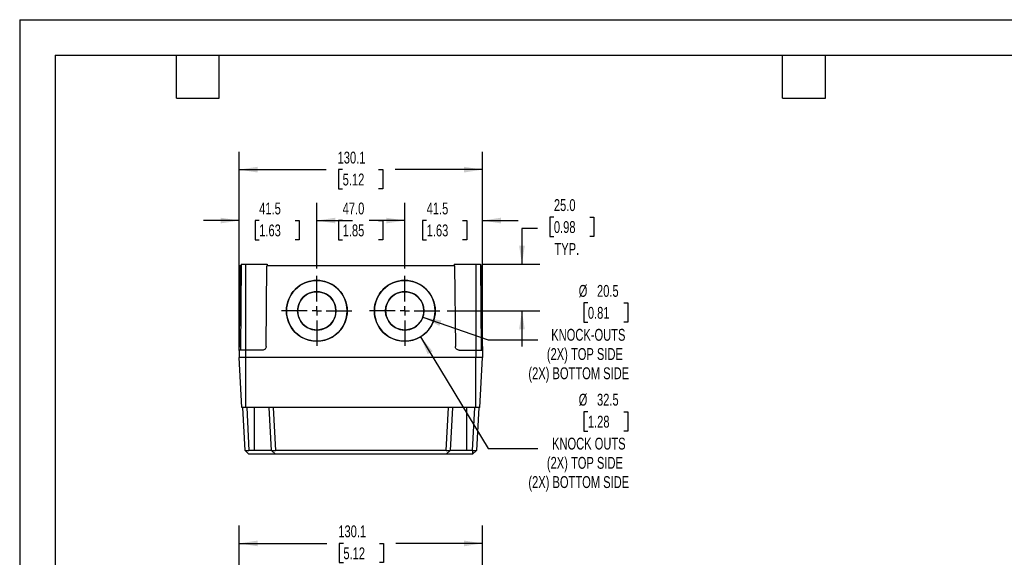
# Model space of a CAD drawing. Header units: millimetres. Extents: x 0 to 838, y 0 to 648.
# Tile 3 of 5: x 0 to 526, y 360 to 648. Entities that reach past the tile are written whole.
import ezdxf

# ---------------------------------------------------------------- set-up
doc = ezdxf.new("R2010")
doc.units = ezdxf.units.MM
doc.header["$LTSCALE"] = 3
doc.linetypes.add('CENTERX2', pattern=[20.32, 12.7, -2.54, 2.54, -2.54])
doc.layers.add('CENTER', color=40, linetype='CENTERX2')
doc.layers.add('DIMENSIONS', color=140, linetype='Continuous', lineweight=25)
doc.layers.add('TEXT', color=140, linetype='Continuous', lineweight=25)
doc.styles.add('SLDTEXTSTYLE0', font='TXT', dxfattribs={"width": 0.7})
doc.dimstyles.new('SLDDIMSTYLE0', dxfattribs={"dimtxt": 6.474023, "dimasz": 9.906, "dimexe": 0, "dimexo": 0.0625, "dimgap": 1.618506, "dimtad": 0, "dimtih": 1, "dimtoh": 1, "dimdec": 1, "dimrnd": 1e-09, "dimzin": 12, "dimdsep": 46, "dimtxsty": 'SLDTEXTSTYLE0', "dimsah": 1, "dimcen": 0.09, "dimadec": 0, "dimazin": 3, "dimtfac": 1, "dimtdec": 1, "dimtofl": 0, "dimtmove": 0, "dimatfit": 3, "dimfxl": 0, "dimfrac": 2, "dimtolj": 1, "dimtzin": 12, "dimarcsym": 0})
doc.dimstyles.new('SLDDIMSTYLE1', dxfattribs={"dimtxt": 6.474023, "dimasz": 9.906, "dimexe": 0, "dimexo": 0.0625, "dimgap": 1.618506, "dimtad": 0, "dimtih": 1, "dimtoh": 1, "dimdec": 1, "dimrnd": 1e-09, "dimzin": 12, "dimdsep": 46, "dimtxsty": 'SLDTEXTSTYLE0', "dimsah": 1, "dimcen": 0, "dimadec": 0, "dimazin": 3, "dimtfac": 1, "dimtdec": 1, "dimtofl": 0, "dimtmove": 0, "dimatfit": 3, "dimfxl": 0, "dimfrac": 2, "dimtolj": 1, "dimtzin": 12, "dimarcsym": 0})
doc.dimstyles.new('SLDDIMSTYLE2', dxfattribs={"dimtxt": 6.474023, "dimasz": 9.906, "dimexe": 0, "dimexo": 0.0625, "dimgap": 1.618506, "dimtad": 0, "dimtih": 1, "dimtoh": 1, "dimdec": 1, "dimrnd": 1e-09, "dimzin": 4, "dimdsep": 46, "dimtxsty": 'SLDTEXTSTYLE0', "dimsah": 1, "dimcen": 0.09, "dimadec": 0, "dimazin": 1, "dimtfac": 1, "dimtdec": 1, "dimtofl": 0, "dimtmove": 0, "dimatfit": 3, "dimfxl": 0, "dimfrac": 2, "dimtolj": 1, "dimtzin": 12, "dimarcsym": 0})
doc.dimstyles.new('SLDDIMSTYLE3', dxfattribs={"dimtxt": 6.474023, "dimasz": 9.906, "dimexe": 0, "dimexo": 0.0625, "dimgap": 1.618506, "dimtad": 0, "dimtih": 1, "dimtoh": 1, "dimdec": 1, "dimrnd": 1e-09, "dimzin": 4, "dimdsep": 46, "dimtxsty": 'SLDTEXTSTYLE0', "dimsah": 1, "dimcen": 0.09, "dimadec": 0, "dimazin": 1, "dimtfac": 1, "dimtdec": 1, "dimtmove": 0, "dimatfit": 0, "dimfxl": 0, "dimfrac": 2, "dimtolj": 1, "dimtzin": 12, "dimarcsym": 0})
doc.dimstyles.new('SLDDIMSTYLE4', dxfattribs={"dimtxt": 6.474023, "dimasz": 9.906, "dimexe": 0, "dimexo": 0.0625, "dimgap": 1.618506, "dimtad": 0, "dimtih": 1, "dimtoh": 1, "dimdec": 1, "dimrnd": 1e-09, "dimzin": 12, "dimdsep": 46, "dimtxsty": 'SLDTEXTSTYLE0', "dimsah": 1, "dimcen": 0.09, "dimadec": 0, "dimazin": 3, "dimtfac": 1, "dimtdec": 1, "dimtmove": 0, "dimatfit": 0, "dimfxl": 0, "dimfrac": 2, "dimtolj": 1, "dimtzin": 12, "dimarcsym": 0})

# ---------------------------------------------------------------- blocks, each defined once
blk = doc.blocks.new('_D_1')
at = {"layer": 'DIMENSIONS'}
for p, q in [((117.21, 321.89), (117.21, 377.21)), ((247.31, 321.89), (247.31, 377.21)), ((117.21, 367.69), (164.19, 367.69)), ((172.96, 367.69), (170.78, 367.69)), ((170.78, 367.69), (170.78, 357.4)), ((192.2, 367.69), (194.37, 367.69)), ((194.37, 367.69), (194.37, 357.4)), ((247.31, 367.69), (200.97, 367.69)), ((170.78, 357.4), (172.96, 357.4)), ((194.37, 357.4), (192.2, 357.4))]:
    blk.add_line(p, q, dxfattribs=at)
for points in [[(117.21, 367.69), (127.12, 366.16), (127.12, 369.21)], [(247.31, 367.69), (237.41, 369.21), (237.41, 366.16)]]:
    blk.add_solid(points, dxfattribs=at)
at = {"layer": 'DIMENSIONS', "char_height": 6.35, "attachment_point": 1, "style": 'SLDTEXTSTYLE0'}
for s, insert in [('130.1', (170.26, 377.32)), ('5.12', (172.96, 365.58))]:
    blk.add_mtext(s, dxfattribs=dict(at, insert=insert))
blk = doc.blocks.new('_D_11')
at = {"layer": 'DIMENSIONS'}
for p, q in [((303.6, 496.25), (301.42, 496.25)), ((301.42, 496.25), (301.42, 485.96)), ((322.83, 496.25), (325.01, 496.25)), ((325.01, 496.25), (325.01, 485.96)), ((215.45, 488.67), (250.39, 476.56)), ((301.42, 485.96), (303.6, 485.96)), ((325.01, 485.96), (322.83, 485.96)), ((250.39, 476.56), (276.93, 476.56))]:
    blk.add_line(p, q, dxfattribs=at)
blk.add_solid([(215.45, 488.67), (224.31, 483.99), (225.3, 486.87)], dxfattribs=at)
at = {"layer": 'DIMENSIONS', "char_height": 6.35, "attachment_point": 1, "style": 'SLDTEXTSTYLE0'}
for s, insert in [('%%c', (298.71, 505.88)), ('20.5', (308.48, 505.88)), ('0.81', (303.6, 494.14)), ('KNOCK-OUTS', (284.03, 482.4)), ('(2X) TOP SIDE', (281.69, 472.12)), ('(2X) BOTTOM SIDE', (271.82, 461.83))]:
    blk.add_mtext(s, dxfattribs=dict(at, insert=insert))
blk = doc.blocks.new('_D_12')
at = {"layer": 'DIMENSIONS'}
for p, q in [((214.18, 478.13), (250.39, 418.38)), ((303.6, 438.07), (301.42, 438.07)), ((301.42, 438.07), (301.42, 427.78)), ((322.83, 438.07), (325.01, 438.07)), ((325.01, 438.07), (325.01, 427.78)), ((301.42, 427.78), (303.6, 427.78)), ((325.01, 427.78), (322.83, 427.78)), ((250.39, 418.38), (276.93, 418.38))]:
    blk.add_line(p, q, dxfattribs=at)
blk.add_solid([(214.18, 478.13), (218.01, 468.87), (220.62, 470.45)], dxfattribs=at)
at = {"layer": 'DIMENSIONS', "char_height": 6.35, "attachment_point": 1, "style": 'SLDTEXTSTYLE0'}
for s, insert in [('%%c', (298.71, 447.7)), ('32.5', (308.48, 447.7)), ('1.28', (303.6, 435.96)), ('KNOCK OUTS', (284.46, 424.23)), ('(2X) TOP SIDE', (281.69, 413.94)), ('(2X) BOTTOM SIDE', (271.82, 403.65))]:
    blk.add_mtext(s, dxfattribs=dict(at, insert=insert))
blk = doc.blocks.new('_D_13')
at = {"layer": 'DIMENSIONS'}
for p, q in [((285.44, 542.11), (283.26, 542.11)), ((283.26, 542.11), (283.26, 531.82)), ((304.67, 542.11), (306.85, 542.11)), ((306.85, 542.11), (306.85, 531.82)), ((276.74, 536.06), (268.38, 536.06)), ((268.38, 536.06), (268.38, 517.02)), ((283.26, 531.82), (285.44, 531.82)), ((306.85, 531.82), (304.67, 531.82)), ((247.62, 517.02), (277.9, 517.02)), ((228.36, 492.03), (277.9, 492.03)), ((268.38, 492.03), (268.38, 472.98))]:
    blk.add_line(p, q, dxfattribs=at)
for points in [[(268.38, 517.02), (269.9, 526.93), (266.85, 526.93)], [(268.38, 492.03), (266.85, 482.12), (269.9, 482.12)]]:
    blk.add_solid(points, dxfattribs=at)
at = {"layer": 'DIMENSIONS', "char_height": 6.35, "attachment_point": 1, "style": 'SLDTEXTSTYLE0'}
for s, insert in [('25.0', (285.44, 551.75)), ('0.98', (285.44, 540.01)), ('TYP.', (285.75, 528.27))]:
    blk.add_mtext(s, dxfattribs=dict(at, insert=insert))
blk = doc.blocks.new('_D_14')
at = {"layer": 'DIMENSIONS'}
for p, q in [((205.76, 514.63), (205.76, 549.84)), ((247.26, 470.83), (247.26, 549.84)), ((205.76, 540.31), (186.71, 540.31)), ((217.46, 540.31), (215.28, 540.31)), ((215.28, 540.31), (215.28, 530.02)), ((236.7, 540.31), (238.87, 540.31)), ((238.87, 540.31), (238.87, 530.02)), ((247.26, 540.31), (266.31, 540.31)), ((215.28, 530.02), (217.46, 530.02)), ((238.87, 530.02), (236.7, 530.02))]:
    blk.add_line(p, q, dxfattribs=at)
for points in [[(205.76, 540.31), (195.86, 541.83), (195.86, 538.79)], [(247.26, 540.31), (257.17, 538.79), (257.17, 541.83)]]:
    blk.add_solid(points, dxfattribs=at)
at = {"layer": 'DIMENSIONS', "char_height": 6.35, "attachment_point": 1, "style": 'SLDTEXTSTYLE0'}
for s, insert in [('41.5', (217.46, 549.94)), ('1.63', (217.46, 538.21))]:
    blk.add_mtext(s, dxfattribs=dict(at, insert=insert))
blk = doc.blocks.new('_D_15')
at = {"layer": 'DIMENSIONS'}
for p, q in [((158.76, 514.63), (158.76, 549.84)), ((205.76, 514.63), (205.76, 549.84)), ((158.76, 540.31), (163.8, 540.31)), ((172.58, 540.31), (170.4, 540.31)), ((170.4, 540.31), (170.4, 530.02)), ((191.81, 540.31), (193.99, 540.31)), ((193.99, 540.31), (193.99, 530.02)), ((205.76, 540.31), (200.59, 540.31)), ((170.4, 530.02), (172.58, 530.02)), ((193.99, 530.02), (191.81, 530.02))]:
    blk.add_line(p, q, dxfattribs=at)
for points in [[(158.76, 540.31), (168.67, 538.79), (168.67, 541.83)], [(205.76, 540.31), (195.86, 541.83), (195.86, 538.79)]]:
    blk.add_solid(points, dxfattribs=at)
at = {"layer": 'DIMENSIONS', "char_height": 6.35, "attachment_point": 1, "style": 'SLDTEXTSTYLE0'}
for s, insert in [('47.0', (172.58, 549.94)), ('1.85', (172.58, 538.21))]:
    blk.add_mtext(s, dxfattribs=dict(at, insert=insert))
blk = doc.blocks.new('_D_16')
at = {"layer": 'DIMENSIONS'}
for p, q in [((117.26, 470.83), (117.26, 549.84)), ((158.76, 514.63), (158.76, 549.84)), ((117.26, 540.31), (98.21, 540.31)), ((127.98, 540.31), (125.8, 540.31)), ((125.8, 540.31), (125.8, 530.02)), ((147.22, 540.31), (149.39, 540.31)), ((149.39, 540.31), (149.39, 530.02)), ((158.76, 540.31), (177.81, 540.31)), ((125.8, 530.02), (127.98, 530.02)), ((149.39, 530.02), (147.22, 530.02))]:
    blk.add_line(p, q, dxfattribs=at)
for points in [[(117.26, 540.31), (107.36, 541.83), (107.36, 538.79)], [(158.76, 540.31), (168.67, 538.79), (168.67, 541.83)]]:
    blk.add_solid(points, dxfattribs=at)
at = {"layer": 'DIMENSIONS', "char_height": 6.35, "attachment_point": 1, "style": 'SLDTEXTSTYLE0'}
for s, insert in [('41.5', (127.98, 549.94)), ('1.63', (127.98, 538.21))]:
    blk.add_mtext(s, dxfattribs=dict(at, insert=insert))
blk = doc.blocks.new('_D_17')
at = {"layer": 'DIMENSIONS'}
for p, q in [((117.21, 470.83), (117.21, 577.05)), ((247.31, 470.83), (247.31, 577.05)), ((117.21, 567.53), (163.8, 567.53)), ((172.58, 567.53), (170.4, 567.53)), ((170.4, 567.53), (170.4, 557.24)), ((191.81, 567.53), (193.99, 567.53)), ((193.99, 567.53), (193.99, 557.24)), ((247.31, 567.53), (200.59, 567.53)), ((170.4, 557.24), (172.58, 557.24)), ((193.99, 557.24), (191.81, 557.24))]:
    blk.add_line(p, q, dxfattribs=at)
for points in [[(117.21, 567.53), (127.12, 566), (127.12, 569.05)], [(247.31, 567.53), (237.41, 569.05), (237.41, 566)]]:
    blk.add_solid(points, dxfattribs=at)
at = {"layer": 'DIMENSIONS', "char_height": 6.35, "attachment_point": 1, "style": 'SLDTEXTSTYLE0'}
for s, insert in [('130.1', (169.88, 577.16)), ('5.12', (172.58, 565.42))]:
    blk.add_mtext(s, dxfattribs=dict(at, insert=insert))
blk = doc.blocks.new('SW_CENTERMARKSYMBOL_7')
at = {"layer": 'CENTER', "color": 0}
for p, q in [((0, 5.08), (0, 18.79)), ((-5.08, 0), (-18.79, 0)), ((0, 0), (-2.54, 0)), ((0, 0), (0, 2.54)), ((0, 0), (0, -2.54)), ((0, 0), (2.54, 0)), ((5.08, 0), (18.79, 0)), ((0, -5.08), (0, -18.79))]:
    blk.add_line(p, q, dxfattribs=at)
blk = doc.blocks.new('SW_CENTERMARKSYMBOL_8')
at = {"layer": 'CENTER', "color": 0}
for p, q in [((0, 5.08), (0, 18.79)), ((-5.08, 0), (-18.79, 0)), ((0, 0), (-2.54, 0)), ((0, 0), (0, 2.54)), ((0, 0), (0, -2.54)), ((0, 0), (2.54, 0)), ((5.08, 0), (18.79, 0)), ((0, -5.08), (0, -18.79))]:
    blk.add_line(p, q, dxfattribs=at)

msp = doc.modelspace()

# ---------------------------------------------------------------- linework, layer by layer
at = {"color": 7, "linetype": 'Continuous'}
for q in [(0.01, 0.01), (838.21, 647.71)]:
    msp.add_line((0.01, 647.71), q, dxfattribs=at)
for p, q in [((117.64, 516.02), (117.26, 473.01)), ((118.3, 516.02), (117.64, 516.02)), ((118.31, 517.02), (117.91, 471.02)), ((118.31, 517.02), (120.71, 517.02)), ((120.71, 517.02), (120.71, 471.02)), ((120.71, 517.02), (132.3, 517.02)), ((131.73, 473.01), (132.1, 516.02)), ((232.42, 516.02), (132.1, 516.02)), ((132.3, 517.02), (132.3, 516.02)), ((232.23, 517.02), (232.22, 516.02)), ((232.23, 517.02), (243.81, 517.02)), ((232.42, 516.02), (232.79, 473.01)), ((243.81, 517.02), (243.81, 471.02)), ((243.81, 517.02), (246.21, 517.02)), ((246.21, 517.02), (246.61, 471.02)), ((246.22, 516.02), (246.88, 516.02)), ((247.26, 473.01), (246.88, 516.02)), ((158.76, 508.28), (158.76, 508.28)), ((205.76, 508.28), (205.76, 508.28)), ((158.76, 502.28), (158.76, 502.28)), ((205.76, 502.28), (205.76, 502.28)), ((117.25, 471.02), (117.21, 467.02)), ((120.71, 471.02), (117.25, 471.02)), ((117.26, 473.01), (117.93, 473.01)), ((120.71, 471.02), (120.71, 467.02)), ((129.73, 471.02), (120.71, 471.02)), ((234.79, 471.02), (243.81, 471.02)), ((243.81, 471.02), (243.81, 467.02)), ((243.81, 471.02), (247.28, 471.02)), ((246.59, 473.01), (247.26, 473.01)), ((247.28, 471.02), (247.31, 467.02)), ((120.71, 467.02), (117.21, 467.02)), ((118.66, 440.42), (117.26, 467.02)), ((243.81, 467.02), (120.71, 467.02)), ((120.76, 440.42), (120.76, 467.02)), ((243.76, 440.42), (243.76, 467.02)), ((247.31, 467.02), (243.81, 467.02)), ((245.87, 440.42), (247.26, 467.02)), ((120.76, 440.42), (118.66, 440.42)), ((120.42, 417.42), (119.21, 440.42)), ((243.76, 440.42), (120.76, 440.42)), ((121.31, 440.42), (122.51, 417.42)), ((125.51, 417.42), (125.51, 440.42)), ((134.52, 417.42), (133.31, 440.42)), ((135.41, 440.42), (136.61, 417.42)), ((227.91, 417.42), (229.11, 440.42)), ((231.21, 440.42), (230.01, 417.42)), ((239.01, 417.42), (239.01, 440.42)), ((242.01, 417.42), (243.21, 440.42)), ((245.87, 440.42), (243.76, 440.42)), ((245.31, 440.42), (244.11, 417.42)), ((120.42, 417.42), (122.52, 415.42)), ((125.51, 417.42), (122.51, 417.42)), ((134.52, 417.42), (136.62, 415.42)), ((227.91, 417.42), (136.61, 417.42)), ((227.9, 415.42), (230.01, 417.42)), ((242.01, 417.42), (239.01, 417.42)), ((242.01, 417.42), (241.9, 415.42)), ((242, 415.42), (244.11, 417.42)), ((134.62, 415.42), (122.62, 415.42)), ((227.8, 415.42), (136.72, 415.42)), ((227.9, 415.42), (227.9, 415.42)), ((241.9, 415.42), (229.9, 415.42))]:
    msp.add_line(p, q)
at = {"flags": 128}
msp.add_lwpolyline([(136.62, 415.42), (136.62, 415.42)], dxfattribs=at)
for centre, radius, start, end in [((158.76, 492.03), 16.25, 89.9983, 270.0017), ((158.76, 492.03), 16.25, 89.999, 179.9988), ((158.76, 492.03), 16.25, 269.9983, 90.0017), ((158.76, 492.03), 16.25, 0.001, 90.0012), ((205.76, 492.03), 16.25, 89.9983, 270.0017), ((205.76, 492.03), 16.25, 89.999, 179.9988), ((205.76, 492.03), 16.25, 269.9983, 90.0017), ((205.76, 492.03), 16.25, 0.001, 90.0012), ((158.76, 492.03), 10.25, 89.9982, 270.0018), ((158.76, 492.03), 10.25, 89.9989, 179.9989), ((158.76, 492.03), 10.25, 269.9982, 90.0018), ((158.76, 492.03), 10.25, 0.0011, 90.0011), ((205.76, 492.03), 10.25, 89.9982, 270.0018), ((205.76, 492.03), 10.25, 89.9989, 179.9989), ((205.76, 492.03), 10.25, 269.9982, 90.0018), ((205.76, 492.03), 10.25, 0.0011, 90.0011)]:
    msp.add_arc(centre, radius, start, end)
for points, knots in [([(117.25, 471.02), (117.25, 471.02), (117.25, 471.07), (117.25, 471.26), (117.25, 471.41), (117.25, 471.8), (117.26, 472.03), (117.26, 472.52), (117.26, 472.77), (117.26, 473.01)], [0, 0, 0, 0, 0.25, 0.25, 0.5, 0.5, 0.75, 0.75, 1, 1, 1, 1]), ([(131.73, 473.01), (131.73, 472.77), (131.68, 472.52), (131.48, 472.03), (131.33, 471.8), (130.94, 471.41), (130.71, 471.26), (130.22, 471.07), (129.96, 471.02), (129.73, 471.02)], [0, 0, 0, 0, 0.25, 0.25, 0.5, 0.5, 0.75, 0.75, 1, 1, 1, 1]), ([(234.79, 471.02), (234.56, 471.02), (234.31, 471.07), (233.82, 471.26), (233.58, 471.41), (233.19, 471.8), (233.04, 472.03), (232.84, 472.52), (232.8, 472.77), (232.79, 473.01)], [0, 0, 0, 0, 0.25, 0.25, 0.5, 0.5, 0.75, 0.75, 1, 1, 1, 1]), ([(247.26, 473.01), (247.26, 472.77), (247.26, 472.52), (247.27, 472.03), (247.27, 471.8), (247.27, 471.41), (247.27, 471.26), (247.28, 471.07), (247.28, 471.02), (247.28, 471.02)], [0, 0, 0, 0, 0.25, 0.25, 0.5, 0.5, 0.75, 0.75, 1, 1, 1, 1]), ([(120.42, 417.42), (120.42, 417.42), (120.42, 417.42), (120.44, 417.42), (120.46, 417.42), (120.49, 417.42), (120.54, 417.42), (120.59, 417.42), (120.64, 417.42), (120.71, 417.42), (120.78, 417.42), (120.86, 417.42), (120.94, 417.42), (121.08, 417.42), (121.28, 417.42), (121.54, 417.42), (121.79, 417.42), (122.03, 417.42), (122.27, 417.42), (122.43, 417.42), (122.51, 417.42)], [0, 0, 0, 0, 0.0444436, 0.0883882, 0.1318344, 0.1747829, 0.2172345, 0.25919, 0.30065, 0.3416154, 0.3820871, 0.4220659, 0.4615528, 0.5005486, 0.6007022, 0.7005076, 0.7775917, 0.8531996, 0.9273345, 1, 1, 1, 1]), ([(134.52, 417.42), (134.52, 417.42), (134.51, 417.42), (134.41, 417.42), (134.16, 417.42), (133.72, 417.42), (132.95, 417.42), (132.02, 417.42), (131.27, 417.42), (130.56, 417.42), (129.76, 417.42), (128.98, 417.43), (128.15, 417.43), (127.43, 417.42), (126.83, 417.42), (126.31, 417.42), (125.88, 417.42), (125.58, 417.42), (125.51, 417.42)], [0, 0, 0, 0, 0.020318, 0.124535, 0.175678, 0.249602, 0.410004, 0.500639, 0.551566, 0.625296, 0.687516, 0.750217, 0.807974, 0.87454, 0.907504, 0.937093, 0.984917, 1, 1, 1, 1]), ([(134.52, 417.42), (134.52, 417.42), (134.52, 417.42), (134.54, 417.42), (134.56, 417.42), (134.59, 417.42), (134.64, 417.42), (134.69, 417.42), (134.74, 417.42), (134.81, 417.42), (134.88, 417.42), (134.96, 417.42), (135.04, 417.42), (135.16, 417.42), (135.33, 417.42), (135.55, 417.42), (135.79, 417.42), (136.05, 417.42), (136.33, 417.42), (136.52, 417.42), (136.61, 417.42)], [0, 0, 0, 0, 0.0444417, 0.0883678, 0.131779, 0.1746761, 0.2170598, 0.2589308, 0.3002899, 0.341138, 0.3814758, 0.4213042, 0.4606242, 0.4994366, 0.5798659, 0.6614859, 0.7443032, 0.828324, 0.9135544, 1, 1, 1, 1]), ([(227.91, 417.42), (227.95, 417.42), (228.04, 417.42), (228.17, 417.42), (228.31, 417.42), (228.44, 417.42), (228.58, 417.42), (228.8, 417.42), (229.08, 417.42), (229.36, 417.42), (229.57, 417.42), (229.72, 417.42), (229.84, 417.42), (229.93, 417.42), (229.99, 417.42), (230, 417.42), (230.01, 417.42)], [0, 0, 0, 0, 0.039749, 0.08024, 0.121474, 0.163453, 0.206175, 0.249643, 0.378177, 0.499032, 0.577784, 0.658425, 0.740961, 0.825398, 0.911742, 1, 1, 1, 1]), ([(239.01, 417.42), (238.94, 417.42), (238.77, 417.42), (238.48, 417.42), (238.08, 417.42), (237.66, 417.42), (237.1, 417.42), (236.41, 417.42), (235.3, 417.42), (233.99, 417.42), (232.74, 417.42), (231.57, 417.42), (230.83, 417.42), (230.38, 417.42), (230.2, 417.42), (230.1, 417.42), (230.04, 417.42), (230.01, 417.42), (230.01, 417.42), (230.01, 417.42)], [0, 0, 0, 0, 0.015032, 0.035836, 0.062573, 0.099817, 0.124709, 0.184589, 0.249724, 0.373948, 0.499218, 0.589341, 0.750143, 0.815441, 0.87477, 0.904779, 0.937856, 0.973981, 1, 1, 1, 1]), ([(242.01, 417.42), (242.06, 417.42), (242.16, 417.42), (242.3, 417.42), (242.44, 417.42), (242.58, 417.42), (242.71, 417.42), (242.84, 417.42), (242.97, 417.42), (243.09, 417.42), (243.2, 417.42), (243.3, 417.42), (243.4, 417.42), (243.53, 417.42), (243.67, 417.42), (243.82, 417.42), (243.94, 417.42), (244.04, 417.42), (244.09, 417.42), (244.1, 417.42), (244.11, 417.42)], [0, 0, 0, 0, 0.044729, 0.088918, 0.132569, 0.175681, 0.218255, 0.260293, 0.301795, 0.342761, 0.383193, 0.423091, 0.462456, 0.50129, 0.580242, 0.660852, 0.743127, 0.827073, 0.912695, 1, 1, 1, 1]), ([(122.62, 415.42), (122.61, 415.42), (122.59, 415.42), (122.57, 415.42), (122.55, 415.42), (122.53, 415.42), (122.52, 415.42), (122.52, 415.42)], [0, 0, 0, 0, 0.171074, 0.33414, 0.500591, 0.745269, 1, 1, 1, 1]), ([(136.46, 415.42), (136.33, 415.42), (136.07, 415.42), (135.41, 415.42), (134.88, 415.42), (134.62, 415.42)], [0, 0, 0, 0, 0.323022, 0.6612167, 1, 1, 1, 1]), ([(136.72, 415.42), (136.71, 415.42), (136.69, 415.42), (136.67, 415.42), (136.65, 415.42), (136.63, 415.42), (136.62, 415.42), (136.62, 415.42)], [0, 0, 0, 0, 0.169098, 0.330806, 0.49661, 0.742658, 1, 1, 1, 1]), ([(227.9, 415.42), (227.9, 415.42), (227.9, 415.42), (227.89, 415.42), (227.87, 415.42), (227.84, 415.42), (227.82, 415.42), (227.8, 415.42)], [0, 0, 0, 0, 0.169384, 0.331409, 0.497538, 0.743469, 1, 1, 1, 1]), ([(229.9, 415.42), (229.64, 415.42), (229.12, 415.42), (228.45, 415.42), (228.19, 415.42), (228.07, 415.42)], [0, 0, 0, 0, 0.338517, 0.677165, 1, 1, 1, 1]), ([(242, 415.42), (242, 415.42), (242, 415.42), (241.99, 415.42), (241.97, 415.42), (241.94, 415.42), (241.92, 415.42), (241.9, 415.42)], [0, 0, 0, 0, 0.1690923, 0.330794, 0.496592, 0.7426422, 1, 1, 1, 1])]:
    msp.add_open_spline(points, degree=3, knots=knots)
msp.add_open_spline([(242.01, 417.42), (242.01, 417.42), (242.01, 417.42), (242.01, 417.42)], degree=3)
at = {"layer": 'DIMENSIONS'}
for centre, radius in [((158.76, 492.03), 16.25), ((205.76, 492.03), 16.25), ((158.76, 492.03), 10.25), ((205.76, 492.03), 10.25)]:
    msp.add_circle(centre, radius, dxfattribs=at)
at = {"layer": 'TEXT'}
for p, q in [((19.05, 628.65), (819.15, 628.65)), ((19.05, 628.65), (19.05, 19.05)), ((83.82, 605.79), (83.82, 628.65)), ((106.68, 605.79), (106.68, 628.65)), ((407.67, 605.79), (407.67, 628.65)), ((430.53, 605.79), (430.53, 628.65)), ((83.82, 605.79), (106.68, 605.79)), ((407.67, 605.79), (430.53, 605.79))]:
    msp.add_line(p, q, dxfattribs=at)

# ---------------------------------------------------------------- block references
at = {"layer": 'CENTER'}
for name, p in [('SW_CENTERMARKSYMBOL_7', (158.76, 492.03)), ('SW_CENTERMARKSYMBOL_8', (205.76, 492.03))]:
    msp.add_blockref(name, p, dxfattribs=at)

# ---------------------------------------------------------------- dimensions: what is measured, and where the dimension line sits
at = {"layer": 'DIMENSIONS'}
for base, p1, p2, dimstyle, picture, middle in [((117.21, 567.53), (247.31, 467.02), (117.21, 467.02), 'SLDDIMSTYLE0', '_D_17', (182.19, 567.53)), ((117.26, 540.31), (158.76, 510.82), (117.26, 467.02), 'SLDDIMSTYLE4', '_D_16', (137.6, 540.31)), ((158.76, 540.31), (205.76, 510.82), (158.76, 510.82), 'SLDDIMSTYLE2', '_D_15', (182.19, 540.31)), ((205.76, 540.31), (247.26, 467.02), (205.76, 510.82), 'SLDDIMSTYLE4', '_D_14', (227.08, 540.31)), ((247.31, 367.69), (117.21, 318.08), (247.31, 318.08), 'SLDDIMSTYLE0', '_D_1', (182.58, 367.69))]:
    dim = msp.add_linear_dim(base=base, p1=p1, p2=p2, dimstyle=dimstyle, dxfattribs=at)
    dim.commit()
    dim.dimension.update_dxf_attribs({"geometry": picture, "text_midpoint": middle, "dimtype": 160})
dim = msp.add_linear_dim(base=(268.38, 517.02), p1=(224.55, 492.03), p2=(243.81, 517.02), angle=90, text='<>\\PTYP.', dimstyle='SLDDIMSTYLE3', dxfattribs=at)
dim.commit()
dim.dimension.update_dxf_attribs({"geometry": '_D_13', "text_midpoint": (268.38, 536.06), "dimtype": 160})
for p1, p2, text, picture, middle in [((196.08, 495.39), (215.45, 488.67), '<>\\PKNOCK-OUTS\\P(2X) TOP SIDE\\P(2X) BOTTOM SIDE', '_D_11', (313.22, 479.9)), ((197.34, 505.93), (214.18, 478.13), '<>\\PKNOCK OUTS\\P(2X) TOP SIDE\\P(2X) BOTTOM SIDE', '_D_12', (313.22, 421.72))]:
    dim = msp.add_diameter_dim_2p(p1=p1, p2=p2, text=text, dimstyle='SLDDIMSTYLE1', dxfattribs=at)
    dim.commit()
    dim.dimension.update_dxf_attribs({"geometry": picture, "text_midpoint": middle, "dimtype": 163})

doc.saveas('drawing.dxf')
